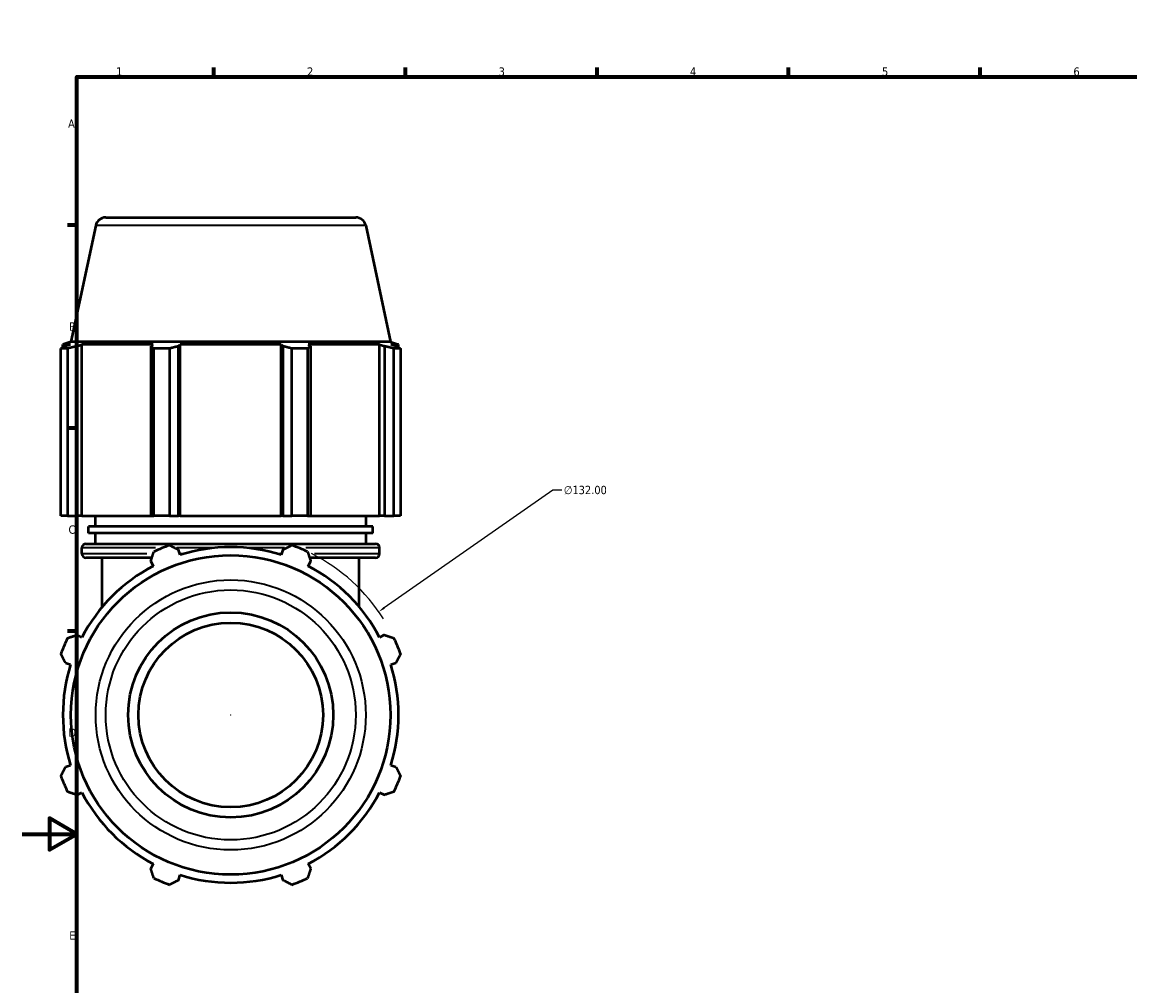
# Model space of a CAD drawing. Header units: millimetres. Extents: x 0 to 1410, y -551 to 1034.
# Tile 4 of 7: x 0 to 405, y 241 to 594. Entities that reach past the tile are written whole.
import ezdxf

# ---------------------------------------------------------------- set-up
doc = ezdxf.new("R2010")
doc.units = ezdxf.units.MM
for name, color, linetype, lineweight in [('Border (ANSI)', 7, 'Continuous', 70), ('Dimension (ANSI)', 7, 'Continuous', 25), ('Visible (ANSI)', 7, 'Continuous', 50), ('Visible Narrow (ANSI)', 7, 'Continuous', 35)]:
    doc.layers.add(name, color=color, linetype=linetype, lineweight=lineweight)
doc.styles.add('Note Text (ANSI)', font='tahoma.ttf')
doc.dimstyles.new('Default - mm (ANSI)', dxfattribs={"dimtxt": 3.048, "dimasz": 2.5, "dimexe": 3.175, "dimexo": 1.6002, "dimgap": 0.8, "dimtad": 0, "dimtoh": 1, "dimrnd": 1e-08, "dimzin": 4, "dimdsep": 46, "dimtxsty": 'Note Text (ANSI)', "dimcen": 0.09, "dimdle": 10, "dimclrd": 256, "dimclre": 256, "dimclrt": 256, "dimadec": 1, "dimazin": 1, "dimtfac": 1, "dimtofl": 0, "dimtmove": 0, "dimatfit": 3, "dimfxl": 1, "dimtolj": 1, "dimtzin": 4, "dimlwd": -1, "dimlwe": -1, "dimarcsym": 0})

# ---------------------------------------------------------------- blocks, each defined once
blk = doc.blocks.new('Borders Default Border')
at = {"layer": 'Border (ANSI)'}
for p, q in [((70.08, 574), (70.08, 577.45)), ((140.17, 574), (140.17, 577.45)), ((210.25, 574), (210.25, 577.45)), ((280.33, 574), (280.33, 577.45)), ((350.42, 574), (350.42, 577.45)), ((490.58, 574), (490.58, 577.45)), ((560.67, 574), (560.67, 577.45)), ((630.75, 574), (630.75, 577.45)), ((700.83, 574), (700.83, 577.45)), ((770.92, 574), (770.92, 577.45)), ((20, 519.75), (16.55, 519.75)), ((821, 519.75), (824.45, 519.75)), ((20, 445.5), (16.55, 445.5)), ((821, 445.5), (824.45, 445.5)), ((20, 371.25), (16.55, 371.25)), ((821, 371.25), (824.45, 371.25)), ((20, 222.75), (16.55, 222.75)), ((821, 222.75), (824.45, 222.75)), ((20, 148.5), (16.55, 148.5)), ((821, 148.5), (824.45, 148.5)), ((20, 74.25), (16.55, 74.25)), ((821, 74.25), (824.45, 74.25)), ((70.08, 20), (70.08, 16.55)), ((140.17, 20), (140.17, 16.55)), ((210.25, 20), (210.25, 16.55)), ((280.33, 20), (280.33, 16.55)), ((350.42, 20), (350.42, 16.55)), ((490.58, 20), (490.58, 16.55)), ((560.67, 20), (560.67, 16.55)), ((630.75, 20), (630.75, 16.55)), ((700.83, 20), (700.83, 16.55)), ((770.92, 20), (770.92, 16.55))]:
    blk.add_line(p, q, dxfattribs=at)
at = {"layer": 'Border (ANSI)', "flags": 128}
for points in [[(420.5, 594), (420.5, 574), (414.73, 584), (426.27, 584), (420.5, 574)], [(20, 20), (20, 574), (821, 574), (821, 20), (20, 20)], [(0, 297), (20, 297), (10, 302.77), (10, 291.23), (20, 297)], [(841, 297), (821, 297), (831, 302.77), (831, 291.23), (821, 297)], [(420.5, 0), (420.5, 20), (414.73, 10), (426.27, 10), (420.5, 20)]]:
    blk.add_lwpolyline(points, dxfattribs=at)
at = {"layer": 'Border (ANSI)', "attachment_point": 7, "style": 'Note Text (ANSI)'}
for s, insert, char_height in [('1', (34.35, 574.4), 3.05), ('2', (104.2, 574.4), 3.05), ('3', (174.26, 574.34), 3.05), ('4', (244.23, 574.4), 3.05), ('5', (314.48, 574.34), 3.05), ('6', (384.49, 574.34), 3.05), ('7', (454.6, 574.4), 3.05), ('8', (524.63, 574.33), 3.05), ('9', (594.7, 574.34), 3.05), ('10', (663.96, 574.34), 3.048), ('11', (734.04, 574.4), 3.048), ('12', (804.13, 574.4), 3.048), ('A', (16.78, 555.35), 3.05), ('A', (821.63, 555.35), 3.05), ('B', (17.15, 481.1), 3.05), ('B', (821.99, 481.1), 3.05), ('C', (16.95, 406.8), 3.05), ('C', (821.8, 406.8), 3.05), ('D', (16.96, 332.6), 3.05), ('D', (821.81, 332.6), 3.05), ('E', (17.21, 258.35), 3.05), ('E', (822.05, 258.35), 3.05), ('F', (17.29, 184.1), 3.05), ('F', (822.14, 184.1), 3.05), ('G', (16.81, 109.79), 3.05), ('G', (821.66, 109.79), 3.05), ('H', (16.97, 35.6), 3.05), ('H', (821.81, 35.6), 3.05), ('1', (34.35, 16.55), 3.05), ('2', (104.2, 16.55), 3.05), ('3', (174.26, 16.49), 3.05), ('4', (244.23, 16.55), 3.05), ('5', (314.48, 16.49), 3.05), ('6', (384.49, 16.49), 3.05), ('7', (454.6, 16.55), 3.05), ('8', (524.63, 16.48), 3.05), ('9', (594.7, 16.49), 3.05), ('10', (663.96, 16.49), 3.048), ('11', (734.04, 16.55), 3.048), ('12', (804.13, 16.55), 3.048)]:
    blk.add_mtext(s, dxfattribs=dict(at, insert=insert, char_height=char_height))
blk = doc.blocks.new('*D15')
at = {"layer": 'Defpoints', "color": 0, "transparency": 16777216}
for p in [(130.41, 378.33), (22.15, 302.81)]:
    blk.add_point(p, dxfattribs=at)
at = {"layer": 'Dimension (ANSI)', "transparency": 16777216}
for p, q in [((194.1, 422.75), (132.46, 379.76)), ((197.32, 422.75), (194.1, 422.75)), ((76.19, 340.57), (76.37, 340.57)), ((76.28, 340.48), (76.28, 340.66))]:
    blk.add_line(p, q, dxfattribs=at)
blk.add_arc((76.28, 340.57), 66, 32.1422, 63.4028, dxfattribs=at)
blk.add_solid([(132.22, 380.1), (132.7, 379.42), (130.41, 378.33)], dxfattribs=at)
at = {"layer": 'Dimension (ANSI)', "transparency": 16777216, "insert": (198.12, 424.39), "char_height": 3.048, "attachment_point": 1, "style": 'Note Text (ANSI)'}
blk.add_mtext('\\A1;∅132.00', dxfattribs=at)

msp = doc.modelspace()

# ---------------------------------------------------------------- linework, layer by layer
at = {"layer": 'Visible (ANSI)'}
for p, q in [((26.8994, 519.5981), (17.8594, 477.0684)), ((30.5674, 522.5684), (121.994, 522.5684)), ((125.6621, 519.5981), (134.702, 477.0684)), ((16.5661, 474.6059), (14.1795, 474.6059)), ((14.1795, 413.3684), (14.1795, 474.6059)), ((17.8594, 477.0684), (14.9007, 476.1071)), ((17.7416, 476.1071), (14.9007, 476.1071)), ((14.9007, 474.9797), (14.9007, 476.1071)), ((17.7416, 476.1071), (15.8532, 475.4637)), ((16.5661, 474.6059), (16.5661, 413.3684)), ((134.702, 477.0684), (17.8594, 477.0684)), ((20.0797, 475.4637), (21.836, 476.1071)), ((20.0797, 413.3684), (20.0797, 475.4637)), ((21.836, 413.3684), (21.836, 476.1071)), ((47.9386, 476.1071), (21.836, 476.1071)), ((47.9386, 476.1071), (47.0243, 475.4637)), ((47.0243, 475.4637), (47.0243, 413.3684)), ((53.9327, 474.6059), (48.1709, 474.6059)), ((48.1709, 413.3684), (48.1709, 474.6059)), ((53.9327, 474.6059), (53.9327, 413.3684)), ((57.228, 475.4637), (57.8234, 476.1071)), ((57.228, 413.3684), (57.228, 475.4637)), ((57.8234, 413.3684), (57.8234, 476.1071)), ((94.738, 476.1071), (57.8234, 476.1071)), ((94.738, 413.3684), (94.738, 476.1071)), ((94.738, 476.1071), (95.3334, 475.4637)), ((95.3334, 475.4637), (95.3334, 413.3684)), ((104.3905, 474.6059), (98.6287, 474.6059)), ((98.6287, 413.3684), (98.6287, 474.6059)), ((104.3905, 474.6059), (104.3905, 413.3684)), ((105.5371, 475.4637), (104.6229, 476.1071)), ((130.7254, 476.1071), (104.6229, 476.1071)), ((105.5371, 413.3684), (105.5371, 475.4637)), ((130.7254, 413.3684), (130.7254, 476.1071)), ((130.7254, 476.1071), (132.4817, 475.4637)), ((132.4817, 475.4637), (132.4817, 413.3684)), ((134.702, 477.0684), (137.6607, 476.1071)), ((136.7082, 475.4637), (134.8199, 476.1071)), ((137.6607, 476.1071), (134.8199, 476.1071)), ((138.382, 474.6059), (135.9954, 474.6059)), ((135.9954, 413.3684), (135.9954, 474.6059)), ((137.6607, 474.9797), (137.6607, 476.1071)), ((138.382, 474.6059), (138.382, 413.3684)), ((16.5661, 413.3684), (14.1795, 413.3684)), ((16.5661, 413.3684), (20.0797, 413.3684)), ((21.836, 413.3684), (20.0797, 413.3684)), ((21.836, 413.3684), (47.0243, 413.3684)), ((26.7807, 409.5509), (26.7807, 413.3684)), ((47.0243, 413.3684), (48.1709, 413.3684)), ((53.9327, 413.3684), (48.1709, 413.3684)), ((53.9327, 413.3684), (57.228, 413.3684)), ((57.8234, 413.3684), (57.228, 413.3684)), ((57.8234, 413.3684), (94.738, 413.3684)), ((95.3334, 413.3684), (94.738, 413.3684)), ((95.3334, 413.3684), (98.6287, 413.3684)), ((104.3905, 413.3684), (98.6287, 413.3684)), ((104.3905, 413.3684), (105.5371, 413.3684)), ((105.5371, 413.3684), (130.7254, 413.3684)), ((125.7807, 409.5509), (125.7807, 413.3684)), ((132.4817, 413.3684), (130.7254, 413.3684)), ((132.4817, 413.3684), (135.9954, 413.3684)), ((138.382, 413.3684), (135.9954, 413.3684)), ((128.2557, 409.5509), (24.3057, 409.5509)), ((24.3057, 407.0059), (24.3057, 409.5509)), ((128.2557, 407.0059), (128.2557, 409.5509)), ((128.2557, 407.0059), (24.3057, 407.0059)), ((26.7807, 403.1884), (26.7807, 407.0059)), ((125.7807, 403.1884), (125.7807, 407.0059)), ((21.8307, 399.5984), (21.8307, 401.6884)), ((23.3307, 403.1884), (129.2307, 403.1884)), ((130.7307, 399.5984), (130.7307, 401.6884)), ((47.458, 398.0984), (23.3307, 398.0984)), ((29.2557, 380.0165), (29.2557, 398.0984)), ((57.8234, 399.1075), (57.228, 400.9959)), ((95.3334, 400.9959), (94.738, 399.1075)), ((129.2307, 398.0984), (105.1034, 398.0984)), ((123.3057, 380.0165), (123.3057, 398.0984)), ((47.0243, 396.7694), (47.9386, 395.0131)), ((104.6229, 395.0131), (105.5371, 396.7694)), ((21.836, 368.9105), (20.0797, 369.8248)), ((132.4817, 369.8248), (130.7254, 368.9105)), ((15.8532, 359.6211), (17.7416, 359.0257)), ((134.8199, 359.0257), (136.7082, 359.6211)), ((17.7416, 322.1111), (15.8532, 321.5157)), ((136.7082, 321.5157), (134.8199, 322.1111)), ((20.0797, 311.312), (21.836, 312.2263)), ((130.7254, 312.2263), (132.4817, 311.312)), ((47.9386, 286.1237), (47.0243, 284.3674)), ((105.5371, 284.3674), (104.6229, 286.1237)), ((57.228, 280.1409), (57.8234, 282.0292)), ((94.738, 282.0292), (95.3334, 280.1409))]:
    msp.add_line(p, q, dxfattribs=at)
for radius in [58.4213, 37.5, 33.75]:
    msp.add_circle((76.2807, 340.5684), radius, dxfattribs=at)
for centre, radius, start, end in [((30.5674, 518.8184), 3.75, 90, 168), ((121.994, 518.8184), 3.75, 12, 90), ((23.3307, 401.6884), 1.5, 90, 180), ((76.2807, 340.5684), 66, 109.791984, 115.208016), ((76.2807, 340.5684), 61.38, 72.5, 107.5), ((76.2807, 340.5684), 66, 64.791984, 70.208016), ((129.2307, 401.6884), 1.5, 0, 90), ((23.3307, 399.5984), 1.5, 180, 270), ((129.2307, 399.5984), 1.5, 270, 0), ((76.2807, 340.5684), 61.38, 117.5, 152.5), ((76.2807, 340.5684), 61.38, 27.5, 62.5), ((76.2807, 340.5684), 66, 154.791984, 160.208016), ((76.2807, 340.5684), 66, 19.791984, 25.208016), ((76.2807, 340.5684), 61.38, 162.5, 197.5), ((76.2807, 340.5684), 61.38, 342.5, 17.5), ((76.2807, 340.5684), 66, 199.791984, 205.208016), ((76.2807, 340.5684), 66, 334.791984, 340.208016), ((76.2807, 340.5684), 61.38, 207.5, 242.5), ((76.2807, 340.5684), 61.38, 297.5, 332.5), ((76.2807, 340.5684), 66, 244.791984, 250.208016), ((76.2807, 340.5684), 61.38, 252.5, 287.5), ((76.2807, 340.5684), 66, 289.791984, 295.208016)]:
    msp.add_arc(centre, radius, start, end, dxfattribs=at)
for points, weights in [([(14.1795, 474.6059), (15.0334, 475.052), (15.8532, 475.4637)], [1, 1.00127785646, 1.00173893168]), ([(20.0797, 475.4637), (18.3587, 475.052), (16.5661, 474.6059)], [1.00173893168, 1.00127785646, 1]), ([(48.1709, 474.6059), (47.5859, 475.052), (47.0243, 475.4637)], [1, 1.00127785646, 1.00173893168]), ([(57.228, 475.4637), (55.614, 475.052), (53.9327, 474.6059)], [1.00173893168, 1.00127785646, 1]), ([(98.6287, 474.6059), (96.9475, 475.052), (95.3334, 475.4637)], [1, 1.00127785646, 1.00173893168]), ([(105.5371, 475.4637), (104.9755, 475.052), (104.3905, 474.6059)], [1.00173893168, 1.00127785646, 1]), ([(135.9954, 474.6059), (134.2027, 475.052), (132.4817, 475.4637)], [1, 1.00127785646, 1.00173893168]), ([(136.7082, 475.4637), (137.528, 475.052), (138.382, 474.6059)], [1.00173893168, 1.00127785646, 1]), ([(53.9327, 402.6696), (55.614, 401.8157), (57.228, 400.9959)], [1, 1.00127785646, 1.00173893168]), ([(95.3334, 400.9959), (96.9475, 401.8157), (98.6287, 402.6696)], [1.00173893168, 1.00127785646, 1]), ([(47.0243, 396.7694), (47.5859, 398.4904), (48.1709, 400.283)], [1.00173893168, 1.00127785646, 1]), ([(104.3905, 400.283), (104.9755, 398.4904), (105.5371, 396.7694)], [1, 1.00127785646, 1.00173893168]), ([(16.5661, 368.6782), (18.3587, 369.2632), (20.0797, 369.8248)], [1, 1.00127785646, 1.00173893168]), ([(132.4817, 369.8248), (134.2027, 369.2632), (135.9954, 368.6782)], [1.00173893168, 1.00127785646, 1]), ([(15.8532, 359.6211), (15.0334, 361.2351), (14.1795, 362.9164)], [1.00173893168, 1.00127785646, 1]), ([(138.382, 362.9164), (137.528, 361.2351), (136.7082, 359.6211)], [1, 1.00127785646, 1.00173893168]), ([(14.1795, 318.2204), (15.0334, 319.9016), (15.8532, 321.5157)], [1, 1.00127785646, 1.00173893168]), ([(136.7082, 321.5157), (137.528, 319.9016), (138.382, 318.2204)], [1.00173893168, 1.00127785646, 1]), ([(20.0797, 311.312), (18.3587, 311.8736), (16.5661, 312.4586)], [1.00173893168, 1.00127785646, 1]), ([(135.9954, 312.4586), (134.2027, 311.8736), (132.4817, 311.312)], [1, 1.00127785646, 1.00173893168]), ([(48.1709, 280.8537), (47.5859, 282.6464), (47.0243, 284.3674)], [1, 1.00127785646, 1.00173893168]), ([(105.5371, 284.3674), (104.9755, 282.6464), (104.3905, 280.8537)], [1.00173893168, 1.00127785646, 1]), ([(57.228, 280.1409), (55.614, 279.3211), (53.9327, 278.4671)], [1.00173893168, 1.00127785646, 1]), ([(98.6287, 278.4671), (96.9475, 279.3211), (95.3334, 280.1409)], [1, 1.00127785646, 1.00173893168])]:
    msp.add_rational_spline(points, weights, degree=2, dxfattribs=at)
at = {"layer": 'Visible Narrow (ANSI)'}
for p, q in [((125.0541, 519.5981), (27.5073, 519.5981)), ((48.76, 401.6884), (21.9124, 401.6884)), ((69.8781, 401.6884), (56.5746, 401.6884)), ((95.9869, 401.6884), (82.6833, 401.6884)), ((130.649, 401.6884), (103.8014, 401.6884)), ((21.902, 399.5984), (45.6061, 399.5984)), ((57.7576, 399.5984), (59.3692, 399.5984)), ((93.1923, 399.5984), (94.8038, 399.5984)), ((106.9554, 399.5984), (130.6594, 399.5984))]:
    msp.add_line(p, q, dxfattribs=at)
for radius in [49.3814, 45.7133]:
    msp.add_circle((76.2807, 340.5684), radius, dxfattribs=at)

# ---------------------------------------------------------------- block references
msp.add_blockref('Borders Default Border', (0, 0))

# ---------------------------------------------------------------- dimensions: what is measured, and where the dimension line sits
at = {"layer": 'Dimension (ANSI)'}
dim = msp.add_diameter_dim_2p(p1=(22.1497, 302.8082), p2=(130.4118, 378.3285), dimstyle='Default - mm (ANSI)', override={"dimtih": 1, "dimdec": 2, "dimlfac": 1, "dimtp": 0, "dimtm": 0, "dimtdec": 2}, dxfattribs=at)
dim.commit()
dim.dimension.update_dxf_attribs({"geometry": '*D15', "text_midpoint": (205.9563, 422.7524), "dimtype": 163})

doc.saveas('drawing.dxf')
